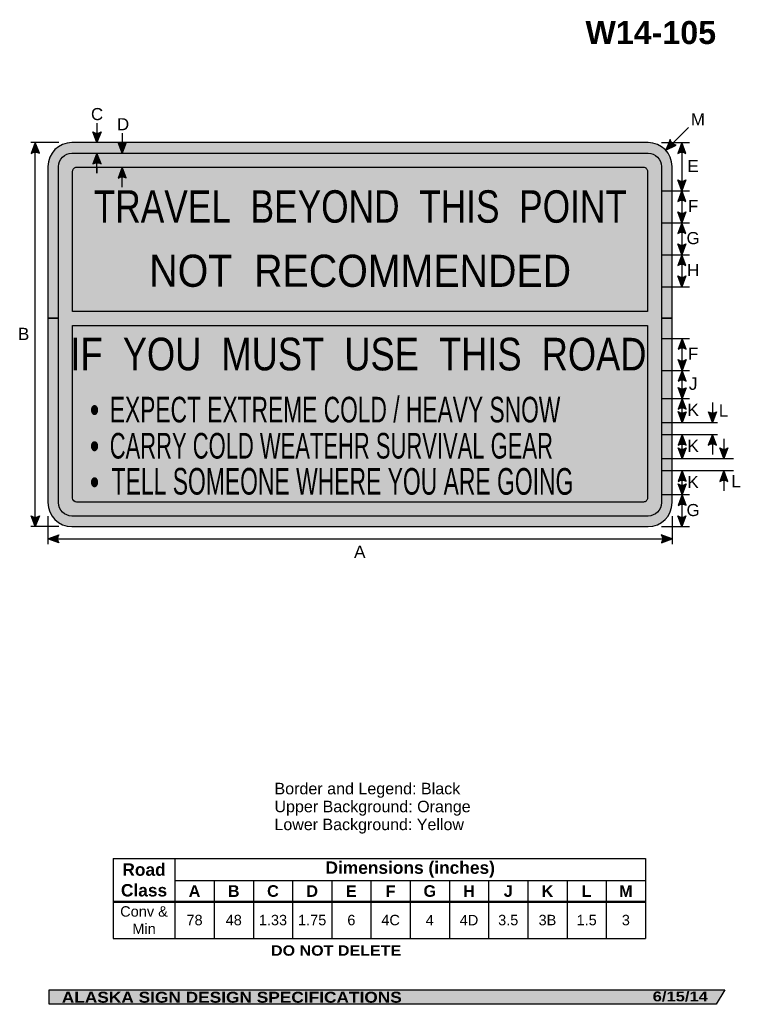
# Model space of a CAD drawing. Header units: feet. Extents: x 4 to 94, y 0 to 123.
import ezdxf
from ezdxf.enums import TextEntityAlignment as Align

# ---------------------------------------------------------------- set-up
doc = ezdxf.new("R2010")
doc.units = ezdxf.units.FT
doc.header["$MEASUREMENT"] = 0
doc.layers.add('Sign', color=7, linetype='Continuous')
doc.styles.add('ARIAL', font='arial.ttf')
doc.styles.add('ARIAL B', font='arialbd.ttf')
doc.styles.add('ARIAL BLACK B', font='ariblk.ttf')
doc.styles.add('ARIAL BLACK BI', font='ariblk.ttf')
doc.styles.add('FHWA SERIES B2000EX', font='txt')
doc.styles.add('FHWA SERIES C2000EX', font='txt')
doc.styles.add('FHWA SERIES D2000EX', font='txt')

# ---------------------------------------------------------------- blocks, each defined once
blk = doc.blocks.new('*T2')
at = {"color": 0, "linetype": 'ByBlock', "lineweight": -2, "transparency": 16777216}
for p, q in [((0, 0), (66.52237267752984, 0)), ((0, 0), (0, -10.01947716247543)), ((7.722372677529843, 0), (7.722372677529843, -5.377043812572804)), ((66.52237267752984, 0), (66.52237267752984, -10.01947716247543)), ((7.722372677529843, -2.767468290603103), (66.52237267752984, -2.767468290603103)), ((12.62237267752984, -2.767468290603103), (12.62237267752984, -5.377043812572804)), ((17.52237267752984, -2.767468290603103), (17.52237267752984, -5.377043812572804)), ((22.42237267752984, -2.767468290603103), (22.42237267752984, -5.377043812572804)), ((27.32237267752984, -2.767468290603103), (27.32237267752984, -5.377043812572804)), ((32.22237267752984, -2.767468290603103), (32.22237267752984, -5.377043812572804)), ((37.12237267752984, -2.767468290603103), (37.12237267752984, -5.377043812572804)), ((42.02237267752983, -2.767468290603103), (42.02237267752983, -5.377043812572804)), ((46.92237267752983, -2.767468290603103), (46.92237267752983, -5.377043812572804)), ((51.82237267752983, -2.767468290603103), (51.82237267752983, -5.377043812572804)), ((56.72237267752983, -2.767468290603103), (56.72237267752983, -5.377043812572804)), ((61.62237267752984, -2.767468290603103), (61.62237267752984, -5.377043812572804)), ((0, -5.377043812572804), (66.52237267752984, -5.377043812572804)), ((0, -5.422043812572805), (66.52237267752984, -5.422043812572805)), ((7.722372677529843, -5.422043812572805), (7.722372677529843, -10.01947716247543)), ((12.62237267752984, -5.422043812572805), (12.62237267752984, -10.01947716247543)), ((17.52237267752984, -5.422043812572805), (17.52237267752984, -10.01947716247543)), ((22.42237267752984, -5.422043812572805), (22.42237267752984, -10.01947716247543)), ((27.32237267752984, -5.422043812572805), (27.32237267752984, -10.01947716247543)), ((32.22237267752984, -5.422043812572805), (32.22237267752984, -10.01947716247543)), ((37.12237267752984, -5.422043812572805), (37.12237267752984, -10.01947716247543)), ((42.02237267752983, -5.422043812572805), (42.02237267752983, -10.01947716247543)), ((46.92237267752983, -5.422043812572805), (46.92237267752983, -10.01947716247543)), ((51.82237267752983, -5.422043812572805), (51.82237267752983, -10.01947716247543)), ((56.72237267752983, -5.422043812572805), (56.72237267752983, -10.01947716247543)), ((61.62237267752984, -5.422043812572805), (61.62237267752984, -10.01947716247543)), ((0, -10.01947716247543), (66.52237267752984, -10.01947716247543))]:
    blk.add_line(p, q, dxfattribs=at)
at = {"color": 18, "transparency": 16777216, "attachment_point": 5}
for s, insert, char_height, width, style in [('Road Class', (3.861186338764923, -2.6997719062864), 1.55, 7.602372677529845, 'ARIAL B'), ('Dimensions (inches)', (37.12237267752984, -1.383734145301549), 1.55, 58.67999999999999, 'ARIAL B'), ('A', (10.17237267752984, -4.083506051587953), 1.45, 4.78, 'ARIAL B'), ('B', (15.07237267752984, -4.083506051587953), 1.45, 4.78, 'ARIAL B'), ('C', (19.97237267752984, -4.083506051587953), 1.45, 4.78, 'ARIAL B'), ('D', (24.87237267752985, -4.083506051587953), 1.45, 4.78, 'ARIAL B'), ('E', (29.77237267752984, -4.083506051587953), 1.45, 4.78, 'ARIAL B'), ('F', (34.67237267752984, -4.083506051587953), 1.45, 4.78, 'ARIAL B'), ('G', (39.57237267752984, -4.083506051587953), 1.45, 4.78, 'ARIAL B'), ('H', (44.47237267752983, -4.083506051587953), 1.45, 4.78, 'ARIAL B'), ('J', (49.37237267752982, -4.083506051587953), 1.45, 4.78, 'ARIAL B'), ('K', (54.27237267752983, -4.083506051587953), 1.45, 4.78, 'ARIAL B'), ('L', (59.17237267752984, -4.083506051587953), 1.45, 4.78, 'ARIAL B'), ('M', (64.07237267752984, -4.083506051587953), 1.45, 4.78, 'ARIAL B'), ('Conv & Min', (3.861186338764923, -7.709510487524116), 1.3, 7.602372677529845, 'ARIAL'), ('78', (10.17237267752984, -7.709510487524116), 1.3, 4.78, 'ARIAL'), ('48', (15.07237267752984, -7.709510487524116), 1.3, 4.78, 'ARIAL'), ('1.33', (19.97237267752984, -7.709510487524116), 1.3, 4.78, 'ARIAL'), ('1.75', (24.87237267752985, -7.709510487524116), 1.3, 4.78, 'ARIAL'), ('6', (29.77237267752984, -7.709510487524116), 1.3, 4.78, 'ARIAL'), ('4C', (34.67237267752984, -7.709510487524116), 1.3, 4.78, 'ARIAL'), ('4', (39.57237267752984, -7.709510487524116), 1.3, 4.78, 'ARIAL'), ('4D', (44.47237267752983, -7.709510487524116), 1.3, 4.78, 'ARIAL'), ('3.5', (49.37237267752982, -7.709510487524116), 1.3, 4.78, 'ARIAL'), ('3B', (54.27237267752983, -7.709510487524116), 1.3, 4.78, 'ARIAL'), ('1.5', (59.17237267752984, -7.709510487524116), 1.3, 4.78, 'ARIAL'), ('3', (64.07237267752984, -7.709510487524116), 1.3, 4.78, 'ARIAL')]:
    blk.add_mtext(s, dxfattribs=dict(at, insert=insert, char_height=char_height, width=width, style=style))

msp = doc.modelspace()

# ---------------------------------------------------------------- hatches: boundary and pattern name
h = msp.add_hatch(color=256)
h.dxf.hatch_style = 1
edge = h.paths.add_edge_path()
edge.add_line((13.87093620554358, 109.3696293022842), (13.36587160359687, 108.0294464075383))
edge.add_line((13.36587160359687, 108.0294464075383), (12.86429545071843, 109.3809716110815))
edge.add_arc((13.37596328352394, 110.1161451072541), 0.8957030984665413, 235.1627615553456, 303.5461345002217)
h = msp.add_hatch(color=256)
h.dxf.hatch_style = 1
edge = h.paths.add_edge_path()
edge.add_line((84.99849221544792, 108.4046408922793), (84.44400954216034, 107.0841374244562))
edge.add_line((84.44400954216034, 107.0841374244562), (85.73736055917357, 107.7208808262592))
edge.add_arc((85.87114462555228, 108.6065364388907), 0.895703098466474, 193.0266678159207, 261.41004076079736, ccw=False)
h = msp.add_hatch(color=256)
h.dxf.hatch_style = 1
edge = h.paths.add_edge_path()
edge.add_line((6.165999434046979, 106.6940710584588), (5.660934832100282, 108.0342539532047))
edge.add_line((5.660934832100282, 108.0342539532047), (5.159358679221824, 106.6827287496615))
edge.add_arc((5.671026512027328, 105.9475552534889), 0.8957030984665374, 56.45386549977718, 124.83723844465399, ccw=False)
at = {"true_color": 0xffa420}
h = msp.add_hatch(color=40, dxfattribs=at)
h.dxf.hatch_style = 1
h.paths.add_polyline_path([(8.57058826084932, 105.0272342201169), (8.57058826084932, 86.08029042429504), (7.240871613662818, 86.08047059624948), (7.240871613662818, 105.0266045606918, -0.4142135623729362), (10.24087161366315, 108.0294464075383), (82.23640310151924, 108.0294459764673, -0.4143721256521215), (85.24087161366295, 105.0294464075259), (85.2408716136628, 86.06990186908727), (83.91115495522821, 86.07008204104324), (83.91115511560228, 105.0288166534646, 0.4144731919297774), (82.23717592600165, 106.6997293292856), (10.24197757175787, 106.6997299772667, 0.4144074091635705)])
h = msp.add_hatch(color=256)
h.dxf.hatch_style = 1
edge = h.paths.add_edge_path()
edge.add_line((17.00633986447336, 108.0467089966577), (16.50127526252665, 106.7065261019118))
edge.add_line((16.50127526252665, 106.7065261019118), (15.9996991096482, 108.058051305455))
edge.add_arc((16.5113669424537, 108.7932248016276), 0.89570309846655, 235.1627615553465, 303.5461345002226)
h = msp.add_hatch(color=256)
h.dxf.hatch_style = 1
edge = h.paths.add_edge_path()
edge.add_line((86.96945071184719, 106.6811558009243), (86.46438610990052, 108.0213386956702))
edge.add_line((86.46438610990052, 108.0213386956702), (85.96280995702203, 106.669813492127))
edge.add_arc((86.47447778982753, 105.9346399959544), 0.8957030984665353, 56.45386549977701, 124.83723844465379, ccw=False)
h = msp.add_hatch(color=256)
h.dxf.hatch_style = 1
h.paths.add_polyline_path([(83.91115511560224, 105.0288166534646, 0.4144731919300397), (82.23717592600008, 106.6997293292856), (10.24197757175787, 106.6997299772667, 0.4144074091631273), (8.57058826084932, 105.0272342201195), (8.57058826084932, 86.08029042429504), (8.568446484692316, 63.03038603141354, 0.4145272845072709), (10.24456700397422, 61.35702255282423), (82.23975349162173, 61.35702132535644, 0.4144000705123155), (83.91329647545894, 63.03163020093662), (83.913296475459, 86.07008175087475), (83.91115495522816, 86.07008204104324)])
h.paths.add_polyline_path([(10.32027928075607, 86.90505716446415), (10.32027928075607, 104.4500388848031, -0.4142135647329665), (10.82027928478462, 104.9500388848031), (81.66146409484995, 104.9500383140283, -0.4142135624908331), (82.16146409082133, 104.4500383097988), (82.16146394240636, 86.90505716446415)], flags=16)
h.paths.add_polyline_path([(82.16100264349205, 85.15118228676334), (82.16100264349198, 63.60931523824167, -0.4142135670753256), (81.66100263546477, 63.10931523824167), (10.82074043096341, 63.1093163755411, -0.4142135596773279), (10.32074043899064, 63.60931637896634), (10.32074058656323, 85.15118228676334)], flags=16)
at = {"true_color": 0xffffff}
h = msp.add_hatch(color=7, dxfattribs=at)
h.dxf.hatch_style = 1
edge = h.paths.add_edge_path()
edge.add_line((13.87093620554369, 105.366346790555), (13.36587160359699, 106.706529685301))
edge.add_line((13.36587160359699, 106.706529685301), (12.86429545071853, 105.3550044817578))
edge.add_arc((13.37596328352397, 104.6198309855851), 0.8957030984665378, 56.45386549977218, 124.8372384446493, ccw=False)
at = {"true_color": 0xffa420}
h = msp.add_hatch(color=40, dxfattribs=at)
h.dxf.hatch_style = 1
h.paths.add_polyline_path([(82.16146394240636, 86.90505716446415), (82.16146409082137, 104.4500383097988, 0.4142135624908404), (81.66146409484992, 104.9500383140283), (10.82027928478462, 104.9500388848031, 0.4142135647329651), (10.32027928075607, 104.4500388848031), (10.32027928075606, 86.90505716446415)])
h = msp.add_hatch(color=256)
h.dxf.hatch_style = 1
edge = h.paths.add_edge_path()
edge.add_line((17.00456709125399, 103.6133489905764), (16.49950248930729, 104.9535318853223))
edge.add_line((16.49950248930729, 104.9535318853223), (15.99792633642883, 103.6020066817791))
edge.add_arc((16.50959416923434, 102.8668331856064), 0.89570309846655, 56.45386549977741, 124.83723844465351, ccw=False)
h = msp.add_hatch(color=256)
h.dxf.hatch_style = 1
edge = h.paths.add_edge_path()
edge.add_line((86.9681119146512, 103.3579105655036), (86.46304731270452, 102.0177276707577))
edge.add_line((86.46304731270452, 102.0177276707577), (85.96147115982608, 103.3692528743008))
edge.add_arc((86.47313899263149, 104.1044263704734), 0.8957030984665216, 235.1627615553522, 303.5461345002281)
h = msp.add_hatch(color=256)
h.dxf.hatch_style = 1
edge = h.paths.add_edge_path()
edge.add_line((86.9694507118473, 100.6811522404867), (86.4643861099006, 102.0213351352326))
edge.add_line((86.4643861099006, 102.0213351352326), (85.96280995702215, 100.6698099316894))
edge.add_arc((86.47447778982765, 99.93463643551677), 0.8957030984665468, 56.45386549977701, 124.83723844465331, ccw=False)
h = msp.add_hatch(color=256)
h.dxf.hatch_style = 1
edge = h.paths.add_edge_path()
edge.add_line((86.96945071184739, 99.36141603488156), (86.46438610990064, 98.02123314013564))
edge.add_line((86.46438610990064, 98.02123314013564), (85.96280995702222, 99.37275834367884))
edge.add_arc((86.47447778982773, 100.1079318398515), 0.8957030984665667, 235.1627615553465, 303.5461345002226)
h = msp.add_hatch(color=256)
h.dxf.hatch_style = 1
edge = h.paths.add_edge_path()
edge.add_line((86.96945071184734, 96.68105024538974), (86.46438610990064, 98.02123314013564))
edge.add_line((86.46438610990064, 98.02123314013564), (85.96280995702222, 96.66970793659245))
edge.add_arc((86.47447778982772, 95.93453444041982), 0.8957030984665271, 56.45386549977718, 124.837238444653, ccw=False)
h = msp.add_hatch(color=256)
h.dxf.hatch_style = 1
edge = h.paths.add_edge_path()
edge.add_line((86.96811191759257, 95.35791058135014), (86.46304731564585, 94.01772768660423))
edge.add_line((86.46304731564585, 94.01772768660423), (85.96147116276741, 95.36925289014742))
edge.add_arc((86.47313899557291, 96.10442638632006), 0.8957030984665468, 235.1627615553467, 303.546134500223)
h = msp.add_hatch(color=256)
h.dxf.hatch_style = 1
edge = h.paths.add_edge_path()
edge.add_line((86.96945071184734, 92.68115224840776), (86.46438610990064, 94.02133514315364))
edge.add_line((86.46438610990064, 94.02133514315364), (85.96280995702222, 92.66980993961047))
edge.add_arc((86.47447778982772, 91.93463644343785), 0.8957030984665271, 56.45386549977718, 124.837238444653, ccw=False)
h = msp.add_hatch(color=256)
h.dxf.hatch_style = 1
edge = h.paths.add_edge_path()
edge.add_line((86.97126249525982, 91.36311892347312), (86.4661978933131, 90.0229360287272))
edge.add_line((86.4661978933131, 90.0229360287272), (85.96462174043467, 91.3744612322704))
edge.add_arc((86.47628957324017, 92.10963472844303), 0.8957030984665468, 235.1627615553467, 303.546134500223)
at = {"true_color": 0xffff00}
h = msp.add_hatch(color=2, dxfattribs=at)
h.dxf.hatch_style = 1
h.paths.add_polyline_path([(83.91329647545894, 63.03163020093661), (83.913296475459, 86.0700817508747), (85.2408716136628, 86.06990186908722), (85.24087161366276, 63.03223553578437, -0.4142084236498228), (82.24087161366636, 60.02944640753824), (10.24533810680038, 60.02944741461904, -0.4143720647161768), (7.240871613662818, 63.02944640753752), (7.240871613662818, 86.08047059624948), (8.570588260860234, 86.08029042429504), (8.568446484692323, 63.0303860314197, 0.4145272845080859), (10.24456700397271, 61.35702255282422), (82.23975349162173, 61.35702132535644, 0.4144000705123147)])
h = msp.add_hatch(color=2, dxfattribs=at)
h.dxf.hatch_style = 1
h.paths.add_polyline_path([(81.66100263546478, 63.10931523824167, 0.4142135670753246), (82.16100264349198, 63.60931523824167), (82.16100264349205, 85.15118228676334), (10.32074058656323, 85.15118228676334), (10.32074043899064, 63.60931637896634, 0.4142135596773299), (10.82074043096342, 63.1093163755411)])
h = msp.add_hatch(color=256)
h.dxf.hatch_style = 1
edge = h.paths.add_edge_path()
edge.add_line((86.98769288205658, 82.22393813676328), (86.4826282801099, 83.56412103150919))
edge.add_line((86.4826282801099, 83.56412103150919), (85.98105212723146, 82.212595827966))
edge.add_arc((86.49271996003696, 81.47742233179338), 0.8957030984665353, 56.45386549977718, 124.83723844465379, ccw=False)
h = msp.add_hatch(color=256)
h.dxf.hatch_style = 1
edge = h.paths.add_edge_path()
edge.add_line((86.98769288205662, 80.90300185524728), (86.4826282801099, 79.56281896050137))
edge.add_line((86.4826282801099, 79.56281896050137), (85.98105212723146, 80.91434416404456))
edge.add_arc((86.49271996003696, 81.64951766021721), 0.8957030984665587, 235.1627615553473, 303.5461345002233)
h = msp.add_hatch(color=256)
h.dxf.hatch_style = 1
edge = h.paths.add_edge_path()
edge.add_line((86.98769288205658, 78.22263606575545), (86.4826282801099, 79.56281896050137))
edge.add_line((86.4826282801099, 79.56281896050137), (85.98105212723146, 78.21129375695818))
edge.add_arc((86.49271996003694, 77.47612026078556), 0.8957030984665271, 56.453865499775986, 124.837238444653, ccw=False)
h = msp.add_hatch(color=256)
h.dxf.hatch_style = 1
edge = h.paths.add_edge_path()
edge.add_line((86.98983915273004, 77.39909561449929), (86.48477455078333, 76.05891271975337))
edge.add_line((86.48477455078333, 76.05891271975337), (85.98319839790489, 77.41043792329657))
edge.add_arc((86.49486623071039, 78.1456114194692), 0.8957030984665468, 235.1627615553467, 303.546134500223)
h = msp.add_hatch(color=256)
h.dxf.hatch_style = 1
edge = h.paths.add_edge_path()
edge.add_line((86.98983915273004, 74.71872982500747), (86.48477455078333, 76.05891271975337))
edge.add_line((86.48477455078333, 76.05891271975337), (85.98319839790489, 74.70738751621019))
edge.add_arc((86.49486623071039, 73.97221402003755), 0.8957030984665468, 56.45386549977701, 124.83723844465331, ccw=False)
h = msp.add_hatch(color=256)
h.dxf.hatch_style = 1
edge = h.paths.add_edge_path()
edge.add_line((86.98950466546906, 74.3968922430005), (86.48444006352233, 73.0567093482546))
edge.add_line((86.48444006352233, 73.0567093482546), (85.98286391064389, 74.4082345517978))
edge.add_arc((86.49453174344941, 75.14340804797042), 0.8957030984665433, 235.1627615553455, 303.5461345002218)
h = msp.add_hatch(color=256)
h.dxf.hatch_style = 1
edge = h.paths.add_edge_path()
edge.add_line((90.77292513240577, 74.38539925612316), (90.26786053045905, 73.04521636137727))
edge.add_line((90.26786053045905, 73.04521636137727), (89.76628437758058, 74.39674156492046))
edge.add_arc((90.27795221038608, 75.13191506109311), 0.8957030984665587, 235.1627615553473, 303.5461345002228)
h = msp.add_hatch(color=256)
h.dxf.hatch_style = 1
edge = h.paths.add_edge_path()
edge.add_line((86.98769288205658, 70.20570900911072), (86.4826282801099, 71.54589190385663))
edge.add_line((86.4826282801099, 71.54589190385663), (85.98105212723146, 70.19436670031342))
edge.add_arc((86.49271996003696, 69.4591932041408), 0.8957030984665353, 56.45386549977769, 124.83723844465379, ccw=False)
h = msp.add_hatch(color=256)
h.dxf.hatch_style = 1
edge = h.paths.add_edge_path()
edge.add_line((90.77111334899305, 70.2119936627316), (90.26604874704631, 71.55217655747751))
edge.add_line((90.26604874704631, 71.55217655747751), (89.76447259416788, 70.20065135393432))
edge.add_arc((90.27614042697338, 69.46547785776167), 0.8957030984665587, 56.453865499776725, 124.83723844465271, ccw=False)
h = msp.add_hatch(color=256)
h.dxf.hatch_style = 1
edge = h.paths.add_edge_path()
edge.add_line((86.98950466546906, 69.88126725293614), (86.48444006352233, 68.5410843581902))
edge.add_line((86.48444006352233, 68.5410843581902), (85.98286391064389, 69.89260956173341))
edge.add_arc((86.49453174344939, 70.62778305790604), 0.8957030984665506, 235.162761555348, 303.5461345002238)
h = msp.add_hatch(color=256)
h.dxf.hatch_style = 1
edge = h.paths.add_edge_path()
edge.add_line((92.21823763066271, 69.87065106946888), (91.71317302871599, 68.53046817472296))
edge.add_line((91.71317302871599, 68.53046817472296), (91.21159687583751, 69.88199337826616))
edge.add_arc((91.72326470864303, 70.61716687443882), 0.8957030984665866, 235.1627615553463, 303.5461345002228)
h = msp.add_hatch(color=256)
h.dxf.hatch_style = 1
edge = h.paths.add_edge_path()
edge.add_line((86.98769288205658, 65.69529235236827), (86.4826282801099, 67.03547524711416))
edge.add_line((86.4826282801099, 67.03547524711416), (85.98105212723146, 65.683950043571))
edge.add_arc((86.49271996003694, 64.94877654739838), 0.8957030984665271, 56.453865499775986, 124.837238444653, ccw=False)
h = msp.add_hatch(color=256)
h.dxf.hatch_style = 1
edge = h.paths.add_edge_path()
edge.add_line((92.21642584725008, 65.69126216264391), (91.7113612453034, 67.03144505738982))
edge.add_line((91.7113612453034, 67.03144505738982), (91.20978509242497, 65.67991985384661))
edge.add_arc((91.72145292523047, 64.944746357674), 0.8957030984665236, 56.45386549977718, 124.8372384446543, ccw=False)
h = msp.add_hatch(color=256)
h.dxf.hatch_style = 1
edge = h.paths.add_edge_path()
edge.add_line((86.9897500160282, 65.37019956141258), (86.48468541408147, 64.03001666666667))
edge.add_line((86.48468541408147, 64.03001666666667), (85.98310926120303, 65.38154187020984))
edge.add_arc((86.49477709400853, 66.11671536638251), 0.8957030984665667, 235.1627615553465, 303.5461345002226)
h = msp.add_hatch(color=256)
h.dxf.hatch_style = 1
edge = h.paths.add_edge_path()
edge.add_line((86.98769288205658, 62.69529235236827), (86.4826282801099, 64.03547524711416))
edge.add_line((86.4826282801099, 64.03547524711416), (85.98105212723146, 62.68395004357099))
edge.add_arc((86.49271996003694, 61.94877654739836), 0.8957030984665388, 56.453865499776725, 124.8372384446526, ccw=False)
h = msp.add_hatch(color=256)
h.dxf.hatch_style = 1
edge = h.paths.add_edge_path()
edge.add_line((6.167811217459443, 61.37607070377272), (5.662746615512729, 60.03588780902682))
edge.add_line((5.662746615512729, 60.03588780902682), (5.161170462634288, 61.38741301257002))
edge.add_arc((5.672838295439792, 62.12258650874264), 0.8957030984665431, 235.1627615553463, 303.5461345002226)
h = msp.add_hatch(color=256)
h.dxf.hatch_style = 1
edge = h.paths.add_edge_path()
edge.add_line((86.97126249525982, 61.36973138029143), (86.4661978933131, 60.02954848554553))
edge.add_line((86.4661978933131, 60.02954848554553), (85.96462174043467, 61.38107368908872))
edge.add_arc((86.47628957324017, 62.11624718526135), 0.8957030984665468, 235.1627615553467, 303.546134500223)
h = msp.add_hatch(color=256)
h.dxf.hatch_style = 1
edge = h.paths.add_edge_path()
edge.add_line((8.585555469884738, 57.99643180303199), (7.245877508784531, 58.50283421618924))
edge.add_line((7.245877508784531, 58.50283421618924), (8.597902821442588, 59.00306073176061))
edge.add_arc((9.332565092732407, 58.4906591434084), 0.8957030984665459, 145.1055563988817, 213.4889293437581)
h = msp.add_hatch(color=256)
h.dxf.hatch_style = 1
edge = h.paths.add_edge_path()
edge.add_line((83.90119365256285, 57.99643180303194), (85.24087161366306, 58.50283421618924))
edge.add_line((85.24087161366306, 58.50283421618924), (83.88884630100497, 59.00306073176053))
edge.add_arc((83.1541840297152, 58.49065914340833), 0.8957030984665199, -33.48892934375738, 34.89444360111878, ccw=False)
at = {"layer": 'Sign', "true_color": 0x000000}
msp.add_hatch(color=18, dxfattribs=at).paths.add_polyline_path([(7.399373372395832, 2.133735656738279), (91.84195454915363, 2.133735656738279), (90.75006357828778, 0.3343149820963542), (7.402168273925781, 0.3343149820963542)], flags=0)

# ---------------------------------------------------------------- linework, layer by layer
for p, q in [((15.38564568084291, 18.56703143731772), (81.90801835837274, 18.56703143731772)), ((15.38564568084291, 13.23794278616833), (81.90801835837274, 13.23794278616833)), ((15.38564568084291, 13.09129388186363), (81.90801835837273, 13.09129388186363))]:
    msp.add_line(p, q)
for points in [[(13.87093620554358, 109.3696293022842), (13.36587160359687, 108.0294464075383), (12.86429545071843, 109.3809716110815, 0.307560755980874), (13.87093620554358, 109.3696293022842, 4.141293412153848)], [(84.99849221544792, 108.4046408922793), (84.44400954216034, 107.0841374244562), (85.73736055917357, 107.7208808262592, -0.307560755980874), (84.99849221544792, 108.4046408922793, -4.141293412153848)], [(6.165999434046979, 106.6940710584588), (5.660934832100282, 108.0342539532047), (5.159358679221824, 106.6827287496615, -0.307560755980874), (6.165999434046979, 106.6940710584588, -4.141293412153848)], [(17.00633986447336, 108.0467089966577), (16.50127526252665, 106.7065261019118), (15.9996991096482, 108.058051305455, 0.307560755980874), (17.00633986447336, 108.0467089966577, 4.141293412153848)], [(86.96945071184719, 106.6811558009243), (86.46438610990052, 108.0213386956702), (85.96280995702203, 106.669813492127, -0.307560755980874), (86.96945071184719, 106.6811558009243, -4.141293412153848)], [(17.00456709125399, 103.6133489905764), (16.49950248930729, 104.9535318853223), (15.99792633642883, 103.6020066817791, -0.307560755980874), (17.00456709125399, 103.6133489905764, -4.141293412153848)], [(86.9681119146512, 103.3579105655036), (86.46304731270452, 102.0177276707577), (85.96147115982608, 103.3692528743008, 0.307560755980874), (86.9681119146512, 103.3579105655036, 4.141293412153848)], [(86.9694507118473, 100.6811522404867), (86.4643861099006, 102.0213351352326), (85.96280995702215, 100.6698099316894, -0.307560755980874), (86.9694507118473, 100.6811522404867, -4.141293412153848)], [(86.96945071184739, 99.36141603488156), (86.46438610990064, 98.02123314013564), (85.96280995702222, 99.37275834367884, 0.307560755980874), (86.96945071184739, 99.36141603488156, 4.141293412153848)], [(86.96945071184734, 96.68105024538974), (86.46438610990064, 98.02123314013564), (85.96280995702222, 96.66970793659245, -0.307560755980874), (86.96945071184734, 96.68105024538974, -4.141293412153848)], [(86.96811191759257, 95.35791058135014), (86.46304731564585, 94.01772768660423), (85.96147116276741, 95.36925289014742, 0.307560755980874), (86.96811191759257, 95.35791058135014, 4.141293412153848)], [(86.96945071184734, 92.68115224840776), (86.46438610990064, 94.02133514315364), (85.96280995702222, 92.66980993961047, -0.307560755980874), (86.96945071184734, 92.68115224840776, -4.141293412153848)], [(86.97126249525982, 91.36311892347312), (86.4661978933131, 90.0229360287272), (85.96462174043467, 91.3744612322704, 0.307560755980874), (86.97126249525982, 91.36311892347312, 4.141293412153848)], [(86.98769288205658, 82.22393813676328), (86.4826282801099, 83.56412103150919), (85.98105212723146, 82.212595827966, -0.307560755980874), (86.98769288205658, 82.22393813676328, -4.141293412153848)], [(86.98769288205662, 80.90300185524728), (86.4826282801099, 79.56281896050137), (85.98105212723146, 80.91434416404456, 0.307560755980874), (86.98769288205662, 80.90300185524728, 4.141293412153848)], [(86.98769288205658, 78.22263606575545), (86.4826282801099, 79.56281896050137), (85.98105212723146, 78.21129375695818, -0.307560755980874), (86.98769288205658, 78.22263606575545, -4.141293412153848)], [(86.98983915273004, 77.39909561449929), (86.48477455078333, 76.05891271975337), (85.98319839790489, 77.41043792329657, 0.307560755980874), (86.98983915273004, 77.39909561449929, 4.141293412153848)], [(86.98983915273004, 74.71872982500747), (86.48477455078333, 76.05891271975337), (85.98319839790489, 74.70738751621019, -0.307560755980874), (86.98983915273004, 74.71872982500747, -4.141293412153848)], [(86.98950466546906, 74.3968922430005), (86.48444006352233, 73.0567093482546), (85.98286391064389, 74.4082345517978, 0.307560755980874), (86.98950466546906, 74.3968922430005, 4.141293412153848)], [(90.77292513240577, 74.38539925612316), (90.26786053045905, 73.04521636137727), (89.76628437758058, 74.39674156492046, 0.307560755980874), (90.77292513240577, 74.38539925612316, 4.141293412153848)], [(86.98769288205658, 70.20570900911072), (86.4826282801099, 71.54589190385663), (85.98105212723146, 70.19436670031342, -0.307560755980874), (86.98769288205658, 70.20570900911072, -4.141293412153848)], [(90.77111334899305, 70.2119936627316), (90.26604874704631, 71.55217655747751), (89.76447259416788, 70.20065135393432, -0.307560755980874), (90.77111334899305, 70.2119936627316, -4.141293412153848)], [(86.98950466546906, 69.88126725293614), (86.48444006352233, 68.5410843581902), (85.98286391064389, 69.89260956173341, 0.307560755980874), (86.98950466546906, 69.88126725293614, 4.141293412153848)], [(92.21823763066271, 69.87065106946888), (91.71317302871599, 68.53046817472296), (91.21159687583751, 69.88199337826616, 0.307560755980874), (92.21823763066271, 69.87065106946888, 4.141293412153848)], [(86.98769288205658, 65.69529235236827), (86.4826282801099, 67.03547524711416), (85.98105212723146, 65.683950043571, -0.307560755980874), (86.98769288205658, 65.69529235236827, -4.141293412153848)], [(92.21642584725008, 65.69126216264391), (91.7113612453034, 67.03144505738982), (91.20978509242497, 65.67991985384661, -0.307560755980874), (92.21642584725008, 65.69126216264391, -4.141293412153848)], [(86.9897500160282, 65.37019956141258), (86.48468541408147, 64.03001666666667), (85.98310926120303, 65.38154187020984, 0.307560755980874), (86.9897500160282, 65.37019956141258, 4.141293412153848)], [(86.98769288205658, 62.69529235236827), (86.4826282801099, 64.03547524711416), (85.98105212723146, 62.68395004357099, -0.307560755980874), (86.98769288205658, 62.69529235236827, -4.141293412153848)], [(6.167811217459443, 61.37607070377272), (5.662746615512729, 60.03588780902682), (5.161170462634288, 61.38741301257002, 0.307560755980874), (6.167811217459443, 61.37607070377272, 4.141293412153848)], [(86.97126249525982, 61.36973138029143), (86.4661978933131, 60.02954848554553), (85.96462174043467, 61.38107368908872, 0.307560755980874), (86.97126249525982, 61.36973138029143, 4.141293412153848)], [(8.585555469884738, 57.99643180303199), (7.245877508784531, 58.50283421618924), (8.597902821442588, 59.00306073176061, 0.307560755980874), (8.585555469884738, 57.99643180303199, 4.141293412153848)], [(83.90119365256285, 57.99643180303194), (85.24087161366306, 58.50283421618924), (83.88884630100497, 59.00306073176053, -0.307560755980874), (83.90119365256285, 57.99643180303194, -4.141293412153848)]]:
    msp.add_lwpolyline(points, format="xyb")
for points in [[(83.9111549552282, 86.07008204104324), (85.2408716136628, 86.06990186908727), (85.24087161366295, 105.0294464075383, 0.4137776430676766), (82.24249565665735, 108.0294459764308), (10.24087161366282, 108.0294464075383, 0.4139362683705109), (7.240871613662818, 105.0294464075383), (7.240871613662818, 86.08047059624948), (8.57058826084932, 86.08029042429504), (8.57058826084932, 105.0294464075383, -0.4139362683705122), (10.24150112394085, 106.6997299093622), (82.24172282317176, 106.699729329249, -0.4136766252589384), (83.91115511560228, 105.0288166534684), (83.9111549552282, 86.07008204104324), (83.91329647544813, 86.07008175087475)], [(10.32027928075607, 86.90505716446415), (10.32027928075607, 104.4500388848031, -0.4142135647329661), (10.82027928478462, 104.9500388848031), (81.66146409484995, 104.9500383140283, -0.4142135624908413), (82.16146409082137, 104.4500383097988), (82.16146394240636, 86.90505716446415)], [(8.570588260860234, 86.08029042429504), (7.240871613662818, 86.08047059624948), (7.240871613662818, 63.03228853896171, 0.4140550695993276), (10.23924757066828, 60.02944741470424), (82.24087161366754, 60.02944640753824, 0.4139414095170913), (85.24087161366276, 63.02949904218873), (85.2408716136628, 86.06990186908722), (83.91115495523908, 86.0700820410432), (83.913296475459, 86.0700817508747), (83.91329647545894, 63.02949904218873, -0.4139414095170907), (82.24024312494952, 61.35702139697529), (10.24001870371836, 61.35702255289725, -0.4139543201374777), (8.568446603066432, 63.03165997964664)], [(82.16100264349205, 85.15118228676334), (82.16100264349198, 63.60931523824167, -0.4142135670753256), (81.66100263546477, 63.10931523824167), (10.82074043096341, 63.1093163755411, -0.4142135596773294), (10.32074043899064, 63.60931637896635), (10.32074058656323, 85.15118228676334)]]:
    msp.add_lwpolyline(points, format="xyb", close=True)
at = {"color": 7, "true_color": 0xffffff}
msp.add_lwpolyline([(13.87093620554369, 105.366346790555), (13.36587160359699, 106.706529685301), (12.86429545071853, 105.3550044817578, -0.307560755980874), (13.87093620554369, 105.366346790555, -4.141293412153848)], format="xyb", dxfattribs=at)
at = {"layer": 'Sign', "color": 18, "lineweight": -3, "true_color": 0x000000}
for p, q in [((13.36587160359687, 110.4565296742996), (13.36587160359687, 108.0294464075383)), ((84.44400954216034, 107.0841374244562), (87.28426334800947, 109.9243912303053)), ((16.50127526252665, 109.2065261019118), (16.50127526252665, 106.7065261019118)), ((8.584621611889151, 108.0294464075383), (5.084621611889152, 108.0294464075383)), ((5.662746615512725, 60.03588780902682), (5.662746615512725, 108.0358878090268)), ((83.90890622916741, 108.0294464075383), (87.40890622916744, 108.0294464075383)), ((86.46619789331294, 108.0165311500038), (86.46619789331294, 102.0165311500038)), ((13.36588460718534, 104.9500228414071), (13.36588460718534, 104.2055566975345)), ((16.50131427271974, 102.4487243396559), (16.50131427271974, 104.9487243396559)), ((83.90890622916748, 102.0177276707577), (87.40890622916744, 102.0177276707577)), ((86.46619789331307, 102.0165275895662), (86.46619789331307, 98.0165275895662)), ((83.90890622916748, 98.01642559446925), (87.40890622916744, 98.01642559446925)), ((86.4661978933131, 98.01652759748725), (86.4661978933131, 94.01652759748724)), ((83.90890622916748, 94.01772768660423), (87.40890622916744, 94.01772768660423)), ((86.4661978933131, 94.01652760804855), (86.4661978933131, 90.01652760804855)), ((83.90890622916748, 90.0229360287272), (87.40890622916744, 90.0229360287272)), ((83.91020830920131, 83.55931348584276), (87.41020830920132, 83.55931348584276)), ((86.48444006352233, 79.55931349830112), (86.48444006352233, 83.55931349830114)), ((83.91020830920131, 79.55801141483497), (87.41020830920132, 79.55801141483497)), ((86.48444006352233, 76.05801142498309), (86.48444006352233, 79.55801142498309)), ((83.90890622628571, 76.05410517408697), (87.40890622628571, 76.05410517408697)), ((86.48444006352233, 73.0567093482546), (86.48444006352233, 76.0567093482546)), ((90.26786053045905, 75.5318422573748), (90.26786053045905, 73.0318422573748)), ((83.90630206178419, 73.04521636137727), (90.90630206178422, 73.04521636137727)), ((83.90630206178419, 71.54736901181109), (90.90630206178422, 71.54736901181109)), ((86.48444006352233, 68.5410843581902), (86.48444006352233, 71.54108435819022)), ((90.26786053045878, 71.56830417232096), (90.26786053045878, 69.06830417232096)), ((91.71317302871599, 71.02142559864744), (91.71317302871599, 68.52142559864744)), ((83.90630206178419, 68.53046817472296), (92.90630206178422, 68.53046817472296)), ((83.90630206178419, 67.03262082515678), (92.90630206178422, 67.03262082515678)), ((86.48444006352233, 64.03066770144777), (86.48444006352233, 67.03066770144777)), ((91.71317302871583, 67.02663751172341), (91.71317302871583, 64.52663751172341)), ((83.90630206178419, 64.03001666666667), (87.40630206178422, 64.03001666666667)), ((86.4661978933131, 64.02954848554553), (86.4661978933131, 60.02954848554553)), ((7.240871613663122, 61.35880447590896), (7.240871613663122, 57.85880447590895)), ((85.24087161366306, 61.35880447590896), (85.24087161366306, 57.85880447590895)), ((8.584621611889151, 60.02944640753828), (5.084621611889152, 60.02944640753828)), ((83.90630206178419, 60.02944640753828), (87.40630206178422, 60.02944640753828)), ((7.245877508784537, 58.50283421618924), (85.24587750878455, 58.50283421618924))]:
    msp.add_line(p, q, dxfattribs=at)
at = {"layer": 'Sign', "color": 7, "lineweight": -3, "true_color": 0xffffff}
msp.add_line((13.36587160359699, 104.206529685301), (13.36587160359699, 106.706529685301), dxfattribs=at)
at = {"layer": 'Sign', "color": 250, "lineweight": -3, "true_color": 0x1f1a17}
msp.add_lwpolyline([(7.399373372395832, 2.133735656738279), (91.84195454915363, 2.133735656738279), (90.75006357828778, 0.3343149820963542), (7.402168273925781, 0.3343149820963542)], close=True, dxfattribs=at)

# ---------------------------------------------------------------- block references
msp.add_blockref('*T2', (15.38564568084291, 18.56703143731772))

# ---------------------------------------------------------------- texts
at = {"layer": 'Sign', "color": 18, "true_color": 0x000000}
for s, height, style, p, p2 in [('W14-105', 2.879075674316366, 'ARIAL B', (74.41318751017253, 120.3452796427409), (90.73318672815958, 120.3452796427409)), ('C', 1.509943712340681, 'ARIAL', (12.61556239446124, 110.8414255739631), (14.13889578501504, 110.8414255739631)), ('D', 1.509943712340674, 'ARIAL', (15.8655623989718, 109.5705922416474), (17.38889578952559, 109.5705922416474)), ('M', 1.498081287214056, 'ARIAL', (87.59472906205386, 110.1747589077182), (89.33806240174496, 110.1747589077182)), ('E', 1.527530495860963, 'ARIAL', (87.15264573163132, 104.3365311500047), (88.57597905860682, 104.3365311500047)), ('F', 1.527327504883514, 'ARIAL', (87.2126457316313, 99.33652758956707), (88.51597909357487, 99.33652758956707)), ('G', 1.512320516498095, 'ARIAL', (87.04264573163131, 95.33652759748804), (88.68597900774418, 95.33652759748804)), ('H', 1.509943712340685, 'ARIAL', (87.10264573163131, 91.33652760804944), (88.62597912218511, 91.33652760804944)), ('B', 1.527530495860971, 'ARIAL', (3.490562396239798, 83.35588780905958), (4.913895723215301, 83.35588780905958)), ('F', 1.527327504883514, 'ARIAL', (87.2126457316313, 80.8793134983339), (88.51597909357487, 80.8793134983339)), ('J', 1.550944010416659, 'ARIAL', (87.32264573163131, 77.128011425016), (88.40597906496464, 77.128011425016)), ('K', 1.527530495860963, 'ARIAL', (87.15264573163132, 73.87670934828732), (88.57597905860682, 73.87670934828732)), ('L', 1.54880299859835, 'ARIAL', (91.06931239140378, 73.78295935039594), (92.27264568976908, 73.78295935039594)), ('•', 3.204531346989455, 'FHWA SERIES B2000EX', (12.48045499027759, 73.05809224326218), (13.64712165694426, 73.05809224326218)), ('CARRY COLD WEATEHR SURVIVAL GEAR', 3.201908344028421, 'FHWA SERIES B2000EX', (14.95962165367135, 68.53986307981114), (70.3450382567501, 68.53986307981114)), ('K', 1.527530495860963, 'ARIAL', (87.15264573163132, 69.361084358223), (88.57597905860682, 69.361084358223)), ('•', 3.204531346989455, 'FHWA SERIES B2000EX', (12.48045499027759, 68.53986307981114), (13.64712165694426, 68.53986307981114)), ('K', 1.527530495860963, 'ARIAL', (87.15264573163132, 64.85066770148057), (88.57597905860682, 64.85066770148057)), ('L', 1.548802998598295, 'ARIAL', (92.62139572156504, 64.94441769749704), (93.82472901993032, 64.94441769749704)), ('•', 3.204531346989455, 'FHWA SERIES B2000EX', (12.48045499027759, 64.02944641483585), (13.64712165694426, 64.02944641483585)), ('G', 1.512320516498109, 'ARIAL', (87.0426457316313, 61.34954848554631), (88.68597900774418, 61.34954848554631)), ('A', 1.524183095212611, 'ARIAL', (45.49677594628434, 56.13309223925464), (46.92010927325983, 56.13309223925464)), ('Border and Legend: Black', 1.437400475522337, 'ARIAL', (35.54550526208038, 26.57972584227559), (58.765503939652, 26.57972584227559)), ('Upper Background: Orange', 1.435211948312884, 'ARIAL', (35.54550526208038, 24.33972584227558), (60.06550420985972, 24.33972584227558)), ('Lower Background: Yellow', 1.431659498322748, 'ARIAL', (35.54550526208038, 22.09972584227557), (59.2255049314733, 22.09972584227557))]:
    msp.add_text(s, height=height, dxfattribs=dict(at, style=style)).set_placement(p, p2, align=Align.ALIGNED)
for s, height, rotation, style, p, p2 in [('TRAVEL  BEYOND  THIS  POINT', 4.052264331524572, 359.9941961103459, 'FHWA SERIES C2000EX', (12.95831954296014, 98.02128573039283), (79.59402859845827, 98.0145357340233)), ('NOT  RECOMMENDED', 4.016138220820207, 359.9888584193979, 'FHWA SERIES D2000EX', (19.90120496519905, 90.00677973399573), (72.61199706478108, 89.99652973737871)), ('IF  YOU  MUST  USE  THIS  ROAD', 4.080187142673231, 359.9813452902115, 'FHWA SERIES C2000EX', (10.04924662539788, 79.57294640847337), (82.03480892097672, 79.54950890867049)), ('EXPECT EXTREME COLD / HEAVY SNOW', 3.200288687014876, 360, 'FHWA SERIES B2000EX', (14.97003829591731, 73.05809224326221), (71.26691325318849, 73.05809224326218)), ('TELL SOMEONE WHERE YOU ARE GOING', 3.333637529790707, 359.9793118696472, 'FHWA SERIES B2000EX', (15.19920498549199, 64.0398630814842), (72.89712156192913, 64.01902974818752))]:
    msp.add_text(s, height=height, rotation=rotation, dxfattribs=dict(at, style=style)).set_placement(p, p2, align=Align.ALIGNED)
at = {"layer": 'Sign', "color": 7, "true_color": 0xffffff}
for s, height, style, p, p2 in [('DO NOT DELETE', 1.293849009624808, 'ARIAL BLACK B', (35.11638641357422, 6.406672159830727), (51.38305155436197, 6.406672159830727)), ('ALASKA SIGN DESIGN SPECIFICATIONS', 1.370356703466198, 'ARIAL BLACK BI', (8.970644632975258, 0.5301388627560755), (51.45731099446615, 0.5301388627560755)), ('6/15/14', 1.226406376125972, 'ARIAL BLACK BI', (82.80778503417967, 0.7043360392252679), (89.70778489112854, 0.7043360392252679))]:
    msp.add_text(s, height=height, dxfattribs=dict(at, style=style)).set_placement(p, p2, align=Align.ALIGNED)

doc.saveas('drawing.dxf')
